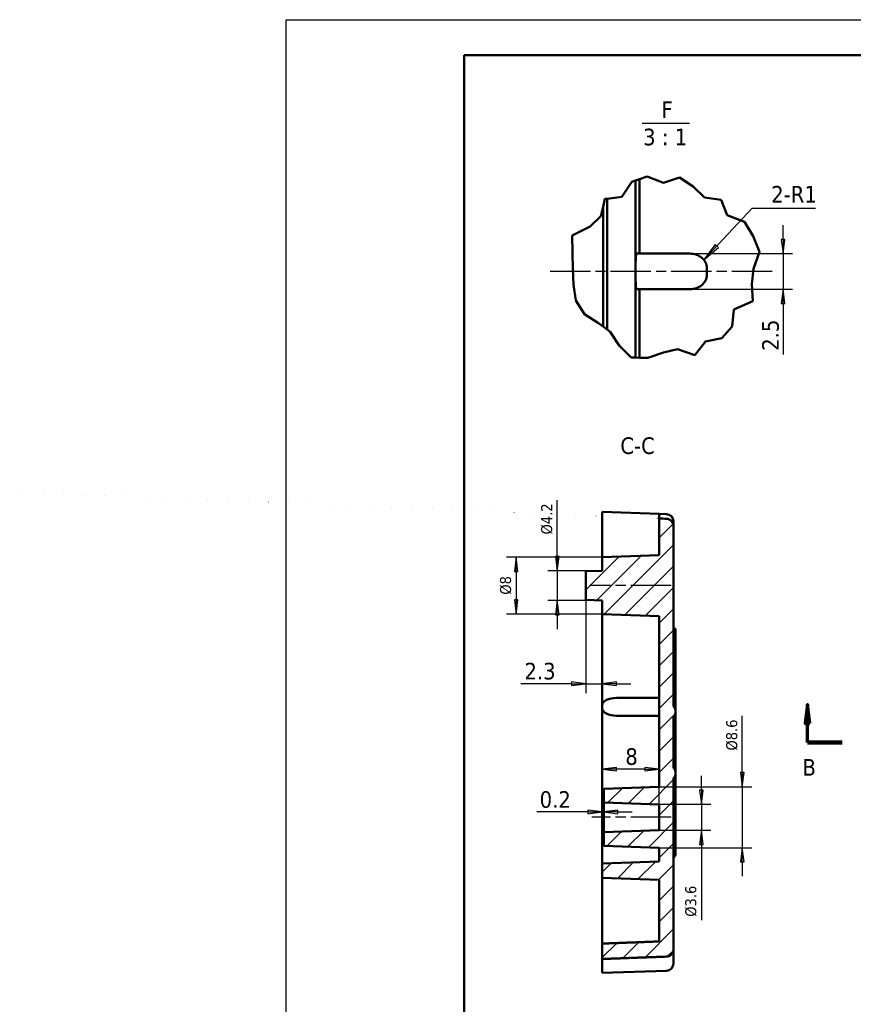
# Model space of a CAD drawing. Header units: millimetres. Extents: x -46 to 288, y -9 to 201.
# Tile 2 of 7: x -46 to 71, y 62 to 201. Entities that reach past the tile are written whole.
import ezdxf

# ---------------------------------------------------------------- set-up
doc = ezdxf.new("R2010")
doc.units = ezdxf.units.MM
doc.linetypes.add('CHAIN', pattern=[0.3543, 0.2362, -0.0295, 0.0591, -0.0295])
for name, color, linetype, lineweight in [('1轮廓实线层', 7, 'Continuous', 50), ('2细线层', 4, 'Continuous', 25), ('剖切线 (ISO)', 7, 'CHAIN', 70), ('剖面线 (ISO)', 7, 'Continuous', 18), ('可见 (ISO)', 7, 'Continuous', 50), ('折线 (ISO)', 7, 'Continuous', 50), ('符号 (ISO)', 7, 'Continuous', 25)]:
    doc.layers.add(name, color=color, linetype=linetype, lineweight=lineweight)
doc.layers.add('中心线 (ISO)', color=1, linetype='Continuous', lineweight=25, true_color=0xff0000)
doc.styles.add('标签文本 (ISO)', font='tahoma.ttf')
doc.styles.add('注释文本 (ISO)', font='tahoma.ttf')
doc.dimstyles.new('默认 (GB)', dxfattribs={"dimscale": 0.666667, "dimtxt": 3.5, "dimasz": 3, "dimexe": 2, "dimexo": 0, "dimgap": 0.75, "dimtad": 1, "dimrnd": 1e-08, "dimdsep": 46, "dimtxsty": '注释文本 (ISO)', "dimblk": 'Filled-1', "dimcen": 0.09, "dimdle": 10, "dimclrd": 256, "dimclre": 256, "dimclrt": 256, "dimaunit": 1, "dimadec": 3, "dimazin": 2, "dimtfac": 1, "dimtmove": 0, "dimatfit": 3, "dimldrblk": 'Filled-1', "dimfxl": 1, "dimtolj": 1, "dimtzin": 0, "dimlwd": -1, "dimlwe": -1, "dimarcsym": 0})
doc.dimstyles.new('默认 - 类型 1 (GB)$7', dxfattribs={"dimscale": 0.666667, "dimtxt": 3.5, "dimasz": 4, "dimexe": 5, "dimexo": 0, "dimgap": 0.75, "dimtad": 1, "dimrnd": 1e-08, "dimdsep": 46, "dimtxsty": '注释文本 (ISO)', "dimblk": 'Filled-1', "dimcen": 0.09, "dimdle": 10, "dimclrd": 256, "dimclre": 256, "dimclrt": 256, "dimaunit": 1, "dimadec": 3, "dimazin": 2, "dimtfac": 1, "dimtmove": 0, "dimatfit": 3, "dimldrblk": 'Filled-1', "dimfxl": 1, "dimtolj": 1, "dimtzin": 0, "dimlwd": -1, "dimlwe": -1, "dimarcsym": 0})

# ---------------------------------------------------------------- blocks, each defined once
blk = doc.blocks.new('Filled-1')
at = {"color": 0}
for p, q in [((0, 0), (-1, 0.125)), ((-1, 0.125), (-1, -0.125)), ((-1, 0), (0, 0)), ((-1, -0.125), (0, 0))]:
    blk.add_line(p, q, dxfattribs=at)
at = {"color": 0, "flags": 128}
blk.add_lwpolyline([(-1, -0.125), (0, 0), (-1, 0.125), (-1, -0.125)], dxfattribs=at)
at = {"color": 0}
blk.add_solid([(-1, -0.125), (0, 0), (-1, 0.125), (-1, -0.125)], dxfattribs=at)
blk = doc.blocks.new('*D24')
at = {"layer": '2细线层'}
for p, q in [((33.76, 119.16), (33.76, 106.07)), ((36.06, 117.17), (36.06, 106.07)), ((31.76, 107.41), (24.64, 107.41)), ((33.76, 107.41), (36.06, 107.41)), ((38.06, 107.41), (40.06, 107.41))]:
    blk.add_line(p, q, dxfattribs=at)
at = {"layer": 'Defpoints', "color": 0}
for p in [(33.76, 119.16), (36.06, 117.17), (36.06, 107.41)]:
    blk.add_point(p, dxfattribs=at)
at = {"layer": '2细线层', "xscale": 2, "yscale": 2, "zscale": 2}
blk.add_blockref('Filled-1', (33.76, 107.41), dxfattribs=at)
at = {"layer": '2细线层', "xscale": 2, "yscale": 2, "zscale": 2, "rotation": 180}
blk.add_blockref('Filled-1', (36.06, 107.41), dxfattribs=at)
at = {"layer": '2细线层', "insert": (25.14, 110.34), "char_height": 2.333, "attachment_point": 1, "style": '注释文本 (ISO)'}
blk.add_mtext('\\A1;2.3', dxfattribs=at)
blk = doc.blocks.new('*D25')
at = {"layer": '2细线层'}
for p, q in [((29.75, 125.25), (29.75, 133.17)), ((36.06, 123.25), (28.41, 123.25)), ((29.75, 123.25), (29.75, 119.08)), ((36.06, 119.08), (28.41, 119.08)), ((29.75, 117.08), (29.75, 115.08))]:
    blk.add_line(p, q, dxfattribs=at)
at = {"layer": 'Defpoints', "color": 0}
for p in [(36.06, 123.25), (29.75, 119.08), (36.06, 119.08)]:
    blk.add_point(p, dxfattribs=at)
at = {"layer": '2细线层', "xscale": 2, "yscale": 2, "zscale": 2}
for p, rotation in [((29.75, 123.25), 270), ((29.75, 119.08), 90)]:
    blk.add_blockref('Filled-1', p, dxfattribs=dict(at, rotation=rotation))
at = {"layer": '2细线层', "insert": (27.48, 128.35), "char_height": 2.3333, "attachment_point": 1, "rotation": 90, "style": '注释文本 (ISO)'}
blk.add_mtext('\\A1;\\H0.665x;%%c4.2', dxfattribs=at)
blk = doc.blocks.new('*D26')
at = {"layer": '2细线层'}
for p, q in [((49.97, 92.48), (49.97, 94.48)), ((44.06, 90.48), (51.3, 90.48)), ((49.97, 90.48), (49.97, 86.86)), ((44.06, 86.86), (51.3, 86.86)), ((49.97, 84.86), (49.97, 74.21))]:
    blk.add_line(p, q, dxfattribs=at)
at = {"layer": 'Defpoints', "color": 0}
for p in [(44.06, 90.48), (44.06, 86.86), (49.97, 86.86)]:
    blk.add_point(p, dxfattribs=at)
at = {"layer": '2细线层', "xscale": 2, "yscale": 2, "zscale": 2}
for p, rotation in [((49.97, 90.48), 270), ((49.97, 86.86), 90)]:
    blk.add_blockref('Filled-1', p, dxfattribs=dict(at, rotation=rotation))
at = {"layer": '2细线层', "insert": (47.7, 74.71), "char_height": 2.3333, "attachment_point": 1, "rotation": 90, "style": '注释文本 (ISO)'}
blk.add_mtext('\\A1;\\H0.665x;%%c3.6', dxfattribs=at)
blk = doc.blocks.new('*D27')
at = {"layer": '2细线层'}
for p, q in [((36.06, 125.17), (22.64, 125.17)), ((23.98, 123.17), (23.98, 119.17)), ((36.06, 117.17), (22.64, 117.17))]:
    blk.add_line(p, q, dxfattribs=at)
at = {"layer": 'Defpoints', "color": 0}
for p in [(36.06, 125.17), (23.98, 117.17), (36.06, 117.17)]:
    blk.add_point(p, dxfattribs=at)
at = {"layer": '2细线层', "xscale": 2, "yscale": 2, "zscale": 2}
for p, rotation in [((23.98, 125.17), 90), ((23.98, 117.17), 270)]:
    blk.add_blockref('Filled-1', p, dxfattribs=dict(at, rotation=rotation))
at = {"layer": '2细线层', "insert": (21.71, 119.9), "char_height": 2.3333, "attachment_point": 1, "rotation": 90, "style": '注释文本 (ISO)'}
blk.add_mtext('\\A1;\\H0.665x;%%c8', dxfattribs=at)
blk = doc.blocks.new('*D54')
at = {"layer": '2细线层'}
for p, q in [((55.72, 94.95), (55.72, 102.88)), ((44.06, 92.95), (57.05, 92.95)), ((55.72, 92.95), (55.72, 84.39)), ((44.06, 84.39), (57.05, 84.39)), ((55.72, 82.39), (55.72, 80.39))]:
    blk.add_line(p, q, dxfattribs=at)
at = {"layer": 'Defpoints', "color": 0}
for p in [(44.06, 92.95), (44.06, 84.39), (55.72, 84.39)]:
    blk.add_point(p, dxfattribs=at)
at = {"layer": '2细线层', "xscale": 2, "yscale": 2, "zscale": 2}
for p, rotation in [((55.72, 92.95), 270), ((55.72, 84.39), 90)]:
    blk.add_blockref('Filled-1', p, dxfattribs=dict(at, rotation=rotation))
at = {"layer": '2细线层', "insert": (53.45, 98.03), "char_height": 2.3333, "attachment_point": 1, "rotation": 90, "style": '注释文本 (ISO)'}
blk.add_mtext('\\A1;\\H0.665x;%%c8.6', dxfattribs=at)
blk = doc.blocks.new('*D40')
at = {"layer": '2细线层'}
for p, q in [((44.06, 90.48), (44.06, 96.75)), ((42.06, 95.41), (38.06, 95.41))]:
    blk.add_line(p, q, dxfattribs=at)
at = {"layer": 'Defpoints', "color": 0}
for p in [(36.06, 95.41), (36.06, 95.41), (44.06, 90.48)]:
    blk.add_point(p, dxfattribs=at)
at = {"layer": '2细线层', "xscale": 2, "yscale": 2, "zscale": 2, "rotation": 180}
blk.add_blockref('Filled-1', (36.06, 95.41), dxfattribs=at)
at = {"layer": '2细线层', "xscale": 2, "yscale": 2, "zscale": 2}
blk.add_blockref('Filled-1', (44.06, 95.41), dxfattribs=at)
at = {"layer": '2细线层', "insert": (39.3, 98.35), "char_height": 2.333, "attachment_point": 1, "style": '注释文本 (ISO)'}
blk.add_mtext('\\A1;8', dxfattribs=at)
blk = doc.blocks.new('*D43')
at = {"layer": '2细线层'}
for p, q in [((61.43, 169.75), (61.43, 171.75)), ((48.37, 167.75), (62.77, 167.75)), ((61.43, 167.75), (61.43, 162.75)), ((48.37, 162.75), (62.77, 162.75)), ((61.43, 160.75), (61.43, 153.62))]:
    blk.add_line(p, q, dxfattribs=at)
at = {"layer": 'Defpoints', "color": 0}
for p in [(48.37, 167.75), (48.37, 162.75), (61.43, 162.75)]:
    blk.add_point(p, dxfattribs=at)
at = {"layer": '2细线层', "xscale": 2, "yscale": 2, "zscale": 2}
for p, rotation in [((61.43, 167.75), 270), ((61.43, 162.75), 90)]:
    blk.add_blockref('Filled-1', p, dxfattribs=dict(at, rotation=rotation))
at = {"layer": '2细线层', "insert": (58.5, 154.12), "char_height": 2.333, "attachment_point": 1, "rotation": 90, "style": '注释文本 (ISO)'}
blk.add_mtext('\\A1;2.5', dxfattribs=at)
blk = doc.blocks.new('*D57')
at = {"layer": '2细线层'}
for p, q in [((36.06, 89.23), (36.06, 90.76)), ((36.26, 89.23), (36.26, 90.76)), ((34.06, 89.42), (26.86, 89.42)), ((36.26, 89.42), (36.06, 89.42)), ((38.26, 89.42), (40.26, 89.42))]:
    blk.add_line(p, q, dxfattribs=at)
at = {"layer": 'Defpoints', "color": 0}
for p in [(36.06, 89.42), (36.06, 89.23), (36.26, 89.23)]:
    blk.add_point(p, dxfattribs=at)
at = {"layer": '2细线层', "xscale": 2, "yscale": 2, "zscale": 2}
blk.add_blockref('Filled-1', (36.06, 89.42), dxfattribs=at)
at = {"layer": '2细线层', "xscale": 2, "yscale": 2, "zscale": 2, "rotation": 180}
blk.add_blockref('Filled-1', (36.26, 89.42), dxfattribs=at)
at = {"layer": '2细线层', "insert": (29.46, 91.14), "char_height": 2.333, "attachment_point": 5, "style": '注释文本 (ISO)'}
blk.add_mtext('\\A1;0.2', dxfattribs=at)

msp = doc.modelspace()

# ---------------------------------------------------------------- hatches: boundary and pattern name
at = {"layer": '剖面线 (ISO)'}
h = msp.add_hatch(dxfattribs=at)
h.set_pattern_fill('ANSI31', color=256, scale=16.933333, style=0)
h.set_pattern_definition([(45, (0, 0), (-1.49671, 1.49671), [])])
edge = h.paths.add_edge_path()
edge.add_line((44.0624, 86.8593), (36.2624, 86.5869))
edge.add_line((36.2624, 86.5869), (36.2624, 84.6602))
edge.add_line((36.2624, 84.6602), (44.0624, 84.3878))
edge.add_line((44.0624, 84.3878), (44.0624, 82.4466))
edge.add_line((44.0624, 82.4466), (36.0624, 82.1672))
edge.add_line((36.0624, 82.1672), (36.0624, 80.1672))
edge.add_line((36.0624, 80.1672), (44.0624, 79.8878))
edge.add_line((44.0624, 79.8878), (44.0624, 71.2461))
edge.add_spline(control_points=[(44.0624, 71.2461), (40.1456, 71.0943), (36.0624, 70.9372)], knot_values=[0, 0, 0, 0.80059597, 0.80059597, 0.80059597], weights=[1, 1.00017697, 1], degree=2, periodic=0)
edge.add_line((36.0624, 70.9372), (36.0624, 68.778))
edge.add_line((36.0624, 68.778), (45.0973, 69.1139))
edge.add_spline(control_points=[(45.0973, 69.1139), (45.2098, 69.1181), (45.3354, 69.1473), (45.5504, 69.2397), (45.673, 69.3258), (45.8498, 69.5099), (45.9337, 69.6422), (46.0323, 69.8906), (46.0624, 70.0519), (46.0624, 70.1886)], knot_values=[0.00343676, 0.00343676, 0.00343676, 0.00343676, 0.03620225, 0.03620225, 0.07363666, 0.07363666, 0.11279684, 0.11279684, 0.15381609, 0.15381609, 0.15381609, 0.15381609], degree=3, periodic=0)
edge.add_line((46.0624, 70.1886), (46.0624, 94.1298))
edge.add_spline(control_points=[(46.0624, 94.1298), (46.1091, 94.1599), (46.1528, 94.2025), (46.2385, 94.3112), (46.2837, 94.4038), (46.3444, 94.592), (46.3624, 94.7251), (46.3624, 94.9554), (46.3427, 95.0961), (46.2813, 95.3057), (46.2336, 95.416), (46.1466, 95.5427), (46.1068, 95.5896), (46.0624, 95.6254)], knot_values=[0.02016605, 0.02016605, 0.02016605, 0.02016605, 0.03595488, 0.03595488, 0.06171059, 0.06171059, 0.09528886, 0.09528886, 0.13079322, 0.13079322, 0.1608314, 0.1608314, 0.17689971, 0.17689971, 0.17689971, 0.17689971], degree=3, periodic=0)
edge.add_line((46.0624, 95.6254), (46.0624, 102.709))
edge.add_spline(control_points=[(46.0624, 102.709), (46.1068, 102.7448), (46.1466, 102.7917), (46.2336, 102.9184), (46.2813, 103.0287), (46.3427, 103.2383), (46.3624, 103.379), (46.3624, 103.6093), (46.3444, 103.7424), (46.2837, 103.9306), (46.2385, 104.0232), (46.1528, 104.1319), (46.1091, 104.1745), (46.0624, 104.2046)], knot_values=[0.21834138, 0.21834138, 0.21834138, 0.21834138, 0.23440969, 0.23440969, 0.26444787, 0.26444787, 0.29995224, 0.29995224, 0.3335305, 0.3335305, 0.35928621, 0.35928621, 0.37507504, 0.37507504, 0.37507504, 0.37507504], degree=3, periodic=0)
edge.add_line((46.0624, 104.2046), (46.0624, 129.4456))
edge.add_spline(control_points=[(46.0624, 129.4456), (46.0624, 129.5993), (46.0343, 129.7523), (45.9263, 130.0232), (45.8525, 130.1413), (45.6715, 130.3335), (45.5691, 130.4087), (45.3455, 130.5127), (45.228, 130.5422), (45.1078, 130.5481)], knot_values=[-0.16111122, -0.16111122, -0.16111122, -0.16111122, -0.1152081, -0.1152081, -0.07392432, -0.07392432, -0.03612256, -0.03612256, 0, 0, 0, 0], degree=3, periodic=0)
edge.add_ellipse((-49.3052, 126.4926), major_axis=(238.1112, -8.315), ratio=0.03357728, start_angle=66.707156, end_angle=66.980865)
edge.add_line((44.0624, 130.5996), (44.0624, 125.4466))
edge.add_line((44.0624, 125.4466), (36.0624, 125.1672))
edge.add_line((36.0624, 125.1672), (36.0624, 123.2545))
edge.add_line((36.0624, 123.2545), (33.7624, 123.1742))
edge.add_line((33.7624, 123.1742), (33.7624, 119.1602))
edge.add_line((33.7624, 119.1602), (36.0624, 119.0799))
edge.add_line((36.0624, 119.0799), (36.0624, 117.1672))
edge.add_line((36.0624, 117.1672), (44.0624, 116.8878))
edge.add_line((44.0624, 116.8878), (44.0624, 92.9466))
edge.add_line((44.0624, 92.9466), (36.2624, 92.6742))
edge.add_line((36.2624, 92.6742), (36.2624, 90.7475))
edge.add_line((36.2624, 90.7475), (44.0624, 90.4751))
edge.add_line((44.0624, 90.4751), (44.0624, 86.8593))

# ---------------------------------------------------------------- linework, layer by layer
at = {"layer": '1轮廓实线层'}
for p in [(16.6667, -4.1667), (283.3333, 195.5836)]:
    msp.add_line(p, (16.6667, 195.5836), dxfattribs=at)
at = {"layer": '2细线层'}
for p, q in [((-8.3021, 200.5774), (288.3271, 200.5774)), ((-8.3021, -9.1604), (-8.3021, 200.5774))]:
    msp.add_line(p, q, dxfattribs=at)
at = {"layer": '中心线 (ISO)', "linetype": 'CHAIN', "ltscale": 23.990969}
for p, q in [((59.9009, 165.2533), (28.5732, 165.2533)), ((45.7291, 121.1672), (34.3958, 121.1672)), ((45.7291, 88.6672), (34.5958, 88.6672))]:
    msp.add_line(p, q, dxfattribs=at)
at = {"layer": '剖切线 (ISO)', "linetype": 'Continuous'}
for p, q in [((64.8677, 104.5005), (64.5344, 101.8339)), ((64.8677, 101.8339), (64.8677, 104.5005)), ((65.2011, 101.8339), (64.8677, 104.5005)), ((64.5344, 101.8339), (65.2011, 101.8339)), ((64.8677, 99.1672), (64.8677, 101.8339))]:
    msp.add_line(p, q, dxfattribs=at)
at = {"layer": '剖切线 (ISO)', "linetype": 'Continuous', "lineweight": 140}
msp.add_line((64.8677, 99.1672), (69.7182, 99.1672), dxfattribs=at)
at = {"layer": '剖切线 (ISO)', "linetype": 'Continuous', "flags": 128}
msp.add_lwpolyline([(65.2011, 101.8339), (64.8677, 104.5005), (64.5344, 101.8339), (65.2011, 101.8339)], dxfattribs=at)
at = {"layer": '剖切线 (ISO)'}
msp.add_solid([(65.2011, 101.8339), (64.8677, 104.5005), (64.5344, 101.8339), (65.2011, 101.8339)], dxfattribs=at)
at = {"layer": '可见 (ISO)'}
for p, q in [((40.7279, 178.0005), (40.7279, 165.7533)), ((41.2866, 167.7533), (41.2866, 178.1957)), ((36.1692, 174.3408), (36.1692, 157.5213)), ((36.7279, 157.1037), (36.7279, 175.4568)), ((48.3694, 167.7533), (40.8675, 167.7533)), ((40.7279, 165.7533), (40.7279, 164.7533)), ((40.7279, 164.7533), (40.7279, 153.1647)), ((50.7279, 165.7533), (50.7279, 164.7533)), ((40.8675, 162.7533), (48.3694, 162.7533)), ((41.2866, 153.1523), (41.2866, 162.7533)), ((36.0624, 131.5164), (36.0624, 128.5109)), ((36.0624, 131.5164), (44.0624, 131.237)), ((44.0624, 131.237), (44.0624, 130.5996)), ((44.0624, 131.237), (45.0973, 131.2009)), ((44.0624, 130.5996), (44.0624, 125.4466)), ((46.0624, 130.2015), (46.0624, 129.4456)), ((36.0624, 128.5109), (36.0624, 125.1672)), ((46.0624, 104.2046), (46.0624, 129.4456)), ((44.0624, 125.4466), (36.0624, 125.1672)), ((36.0624, 125.1672), (36.0624, 123.2545)), ((36.0624, 123.2545), (33.7624, 123.1742)), ((33.7624, 123.1742), (33.7624, 119.1602)), ((33.7624, 119.1602), (36.0624, 119.0799)), ((36.0624, 119.0799), (36.0624, 117.1672)), ((36.0624, 117.1672), (44.0624, 116.8878)), ((36.0624, 117.1672), (36.0624, 104.4172)), ((44.0624, 116.8878), (44.0624, 92.9466)), ((46.3624, 105.9468), (46.3624, 114.8275)), ((44.0624, 105.4172), (38.0609, 105.4172)), ((46.3624, 103.4973), (46.3624, 105.9468)), ((36.0624, 104.4172), (36.0624, 103.9172)), ((36.0624, 103.9172), (36.0624, 84.166)), ((38.0609, 102.9172), (44.0624, 102.9172)), ((46.0624, 95.6254), (46.0624, 102.709)), ((46.3624, 100.8275), (46.3624, 103.4973)), ((46.3624, 97.5069), (46.3624, 100.8275)), ((46.3624, 94.8371), (46.3624, 97.5069)), ((46.0624, 70.1886), (46.0624, 94.1298)), ((46.3624, 92.3876), (46.3624, 94.8371)), ((44.0624, 92.9466), (36.2624, 92.6742)), ((36.2624, 92.6742), (36.2624, 90.7475)), ((46.3624, 83.5069), (46.3624, 92.3876)), ((36.2624, 90.7475), (44.0624, 90.4751)), ((36.2624, 90.7475), (36.2624, 86.5869)), ((44.0624, 90.4751), (44.0624, 86.8593)), ((44.0624, 86.8593), (36.2624, 86.5869)), ((36.2624, 86.5869), (36.2624, 84.6602)), ((36.2624, 84.6602), (44.0624, 84.3878)), ((44.0624, 84.3878), (44.0624, 82.4466)), ((36.0624, 82.1672), (36.0624, 84.166)), ((44.0624, 82.4466), (36.0624, 82.1672)), ((36.0624, 82.1672), (36.0624, 80.1672)), ((36.0624, 80.1672), (44.0624, 79.8878)), ((36.0624, 80.1672), (36.0624, 76.9454)), ((44.0624, 79.8878), (44.0624, 71.2461)), ((36.0624, 76.9454), (36.0624, 70.9372)), ((36.0624, 70.9372), (36.0624, 68.778)), ((46.0624, 70.1886), (46.0624, 69.709)), ((46.0624, 69.709), (46.0624, 68.1329)), ((36.0624, 68.778), (36.0624, 68.427)), ((36.0624, 68.427), (36.0624, 66.818)), ((45.0973, 67.1335), (36.0624, 66.818))]:
    msp.add_line(p, q, dxfattribs=at)
for centre, radius, start, end in [((45.0624, 130.2015), 1, 0, 88), ((45.8624, 114.8275), 0.5, 0, 66.421822), ((45.8624, 100.8275), 0.5, 293.578178, 0), ((45.8624, 97.5069), 0.5, 0, 66.421822), ((45.8624, 83.5069), 0.5, 293.578178, 0), ((45.0624, 68.1329), 1, 272, 0)]:
    msp.add_arc(centre, radius, start, end, dxfattribs=at)
for centre, major_axis, ratio, start_param, end_param in [((40.8675, 165.7533), (0, 2), 0.06978764, 0, 1.57079633), ((48.3694, 165.7533), (2.3585, 0), 0.8479983, 0, 1.57079633), ((40.8675, 164.7533), (0, 2), 0.06978764, 1.57079633, 3.14159265), ((48.3694, 164.7533), (2.3585, 0), 0.8479983, 4.71238898, 6.28318531), ((-49.3052, 126.4926), (238.1112, -8.315), 0.03357728, 1.1642595, 1.16903663), ((38.0609, 104.4172), (-1.9985, 0), 0.50038619, 4.71238898, 6.28318531), ((38.0609, 103.9172), (-1.9985, 0), 0.50038619, 0, 1.57079633)]:
    msp.add_ellipse(centre, major_axis=major_axis, ratio=ratio, start_param=start_param, end_param=end_param, dxfattribs=at)
for points, knots in [([(46.0624, 129.4456), (46.0624, 129.5993), (46.0343, 129.7523), (45.9263, 130.0232), (45.8525, 130.1413), (45.6715, 130.3335), (45.5691, 130.4087), (45.3455, 130.5127), (45.228, 130.5422), (45.1078, 130.5481)], [-0.161111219, -0.161111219, -0.161111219, -0.161111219, -0.115208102, -0.115208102, -0.073924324, -0.073924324, -0.036122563, -0.036122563, 0, 0, 0, 0]), ([(46.3624, 105.9468), (46.3624, 105.9476), (46.3624, 105.9483), (46.362, 105.9998), (46.3464, 106.0511), (46.2869, 106.1372), (46.2488, 106.1738), (46.1598, 106.2286), (46.1145, 106.249), (46.0624, 106.2643)], [-0.0004507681, -0.0004507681, -0.0004507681, -0.0004507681, 0, 0, 0.0304451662, 0.0304451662, 0.054831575, 0.054831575, 0.0731229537, 0.0731229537, 0.0731229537, 0.0731229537]), ([(46.0624, 102.709), (46.1068, 102.7448), (46.1466, 102.7917), (46.2336, 102.9184), (46.2813, 103.0287), (46.3427, 103.2383), (46.3624, 103.379), (46.3624, 103.6093), (46.3444, 103.7424), (46.2837, 103.9306), (46.2385, 104.0232), (46.1528, 104.1319), (46.1091, 104.1745), (46.0624, 104.2046)], [0.218341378, 0.218341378, 0.218341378, 0.218341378, 0.23440969, 0.23440969, 0.264447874, 0.264447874, 0.299952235, 0.299952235, 0.333530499, 0.333530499, 0.359286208, 0.359286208, 0.37507504, 0.37507504, 0.37507504, 0.37507504]), ([(46.0624, 94.1298), (46.1091, 94.1599), (46.1528, 94.2025), (46.2385, 94.3112), (46.2837, 94.4038), (46.3444, 94.592), (46.3624, 94.7251), (46.3624, 94.9554), (46.3427, 95.0961), (46.2813, 95.3057), (46.2336, 95.416), (46.1466, 95.5427), (46.1068, 95.5896), (46.0624, 95.6254)], [0.020166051, 0.020166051, 0.020166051, 0.020166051, 0.035954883, 0.035954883, 0.061710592, 0.061710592, 0.095288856, 0.095288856, 0.130793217, 0.130793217, 0.160831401, 0.160831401, 0.176899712, 0.176899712, 0.176899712, 0.176899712]), ([(46.0624, 92.0701), (46.0797, 92.0751), (46.0962, 92.0808), (46.1644, 92.1073), (46.2081, 92.1329), (46.2829, 92.1931), (46.3118, 92.2284), (46.352, 92.3039), (46.3621, 92.3448), (46.3624, 92.3861), (46.3624, 92.3868), (46.3624, 92.3876)], [0, 0, 0, 0, 0.0059971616, 0.0059971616, 0.0259059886, 0.0259059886, 0.0483475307, 0.0483475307, 0.0725113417, 0.0725113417, 0.0729587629, 0.0729587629, 0.0729587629, 0.0729587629]), ([(45.0973, 69.1139), (45.2098, 69.1181), (45.3354, 69.1473), (45.5504, 69.2397), (45.673, 69.3258), (45.8498, 69.5099), (45.9337, 69.6422), (46.0323, 69.8906), (46.0624, 70.0519), (46.0624, 70.1886)], [0.003436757, 0.003436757, 0.003436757, 0.003436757, 0.036202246, 0.036202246, 0.07363666, 0.07363666, 0.112796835, 0.112796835, 0.153816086, 0.153816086, 0.153816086, 0.153816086])]:
    msp.add_open_spline(points, degree=3, knots=knots, dxfattribs=at)
for points, weights in [([(44.0624, 71.2461), (40.1456, 71.0943), (36.0624, 70.9372)], [1, 1.0001769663, 1]), ([(36.0624, 68.778), (40.6592, 68.9486), (45.0973, 69.1139)], [1, 1.00013584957, 1])]:
    msp.add_rational_spline(points, weights, degree=2, dxfattribs=at)
at = {"layer": '折线 (ISO)'}
for p, q in [((41.2866, 178.1957), (42.3624, 178.5715)), ((42.3624, 178.5715), (44.6429, 177.6876)), ((44.6429, 177.6876), (46.897, 178.4214)), ((46.897, 178.4214), (48.8376, 177.1628)), ((38.8247, 175.7153), (40.2093, 177.8193)), ((40.2093, 177.8193), (40.7279, 178.0005)), ((40.7279, 178.0005), (41.2866, 178.1957)), ((48.8376, 177.1628), (50.415, 175.6353)), ((36.7279, 175.4568), (38.8247, 175.7153)), ((50.415, 175.6353), (52.7477, 175.2968)), ((35.845, 173.0202), (36.1692, 174.3408)), ((36.1692, 174.3408), (36.4343, 175.4206)), ((36.4343, 175.4206), (36.7279, 175.4568)), ((52.7477, 175.2968), (53.5833, 173.1397)), ((34.3513, 171.5798), (35.845, 173.0202)), ((53.5833, 173.1397), (56.0459, 172.2214)), ((31.823, 170.3039), (34.3513, 171.5798)), ((56.0459, 172.2214), (57.2258, 170.2177)), ((31.9072, 167.8835), (31.823, 170.3039)), ((57.2258, 170.2177), (58.1179, 168.0139)), ((31.926, 165.6379), (31.9072, 167.8835)), ((58.1179, 168.0139), (57.2969, 165.6379)), ((32.0335, 163.4145), (31.926, 165.6379)), ((57.2969, 165.6379), (57.0456, 163.4509)), ((32.3505, 161.1638), (32.0335, 163.4145)), ((57.0456, 163.4509), (57.2071, 161.0649)), ((33.5684, 159.244), (32.3505, 161.1638)), ((57.2071, 161.0649), (54.5326, 159.9281)), ((35.5349, 157.9954), (33.5684, 159.244)), ((54.5326, 159.9281), (54.3044, 157.5309)), ((36.1692, 157.5213), (35.5349, 157.9954)), ((36.7279, 157.1037), (36.1692, 157.5213)), ((54.3044, 157.5309), (52.8327, 155.8777)), ((37.1913, 156.7574), (36.7279, 157.1037)), ((38.4301, 154.877), (37.1913, 156.7574)), ((40.1081, 153.1785), (38.4301, 154.877)), ((50.5298, 155.4416), (49.0506, 153.5279)), ((52.8327, 155.8777), (50.5298, 155.4416)), ((44.6429, 153.8792), (42.4369, 153.1267)), ((46.6372, 154.3276), (44.6429, 153.8792)), ((49.0506, 153.5279), (46.6372, 154.3276)), ((40.7279, 153.1647), (40.1081, 153.1785)), ((41.2866, 153.1523), (40.7279, 153.1647)), ((42.4369, 153.1267), (41.2866, 153.1523))]:
    msp.add_line(p, q, dxfattribs=at)
at = {"layer": '符号 (ISO)'}
msp.add_line((41.6501, 186.0662), (48.2908, 186.0662), dxfattribs=at)

# ---------------------------------------------------------------- texts
at = {"layer": '剖切线 (ISO)', "insert": (64.1556, 94.5005), "char_height": 2.3333, "attachment_point": 7, "style": '标签文本 (ISO)'}
msp.add_mtext('B', dxfattribs=at)
at = {"layer": '符号 (ISO)', "attachment_point": 7, "style": '标签文本 (ISO)'}
for s, insert, char_height in [('F', (44.3671, 186.7958), 2.3333), ('3 : 1', (41.7994, 182.9049), 2.33333), ('C-C', (38.5991, 139.5947), 2.33333)]:
    msp.add_mtext(s, dxfattribs=dict(at, insert=insert, char_height=char_height))
at = {"layer": '符号 (ISO)', "insert": (59.7673, 177.2491), "char_height": 2.333333, "width": 6.657753, "attachment_point": 1, "style": '注释文本 (ISO)'}
msp.add_mtext('\\fTahoma|b0|i0;2-R1', dxfattribs=at)

# ---------------------------------------------------------------- dimensions: what is measured, and where the dimension line sits
at = {"layer": '2细线层'}
for base, p1, p2, angle, override, picture, middle in [((61.434, 162.7533), (48.3694, 167.7533), (48.3694, 162.7533), 90, {"dimgap": 0.75, "dimdec": 2, "dimlfac": 0.5, "dimtol": 0, "dimlim": 0, "dimtp": 0, "dimtm": 0, "dimtdec": 2, "dimtofl": 1, "dimatfit": 1}, '*D43', (61.434, 156.1848)), ((36.0624, 107.4064), (33.7624, 119.1602), (36.0624, 117.1672), 180, {"dimgap": 0.75, "dimdec": 2, "dimtol": 0, "dimlim": 0, "dimtp": 0, "dimtm": 0, "dimtdec": 2, "dimtofl": 1, "dimatfit": 1}, '*D24', (27.201, 107.4064)), ((36.0624, 95.4145), (44.0624, 90.4751), (36.0624, 95.4145), 180, {"dimgap": 0.75, "dimdec": 2, "dimse2": 1, "dimtol": 0, "dimlim": 0, "dimtp": 0, "dimtm": 0, "dimtdec": 2, "dimtofl": 0, "dimatfit": 1}, '*D40', (40.0624, 95.4145))]:
    dim = msp.add_linear_dim(base=base, p1=p1, p2=p2, angle=angle, dimstyle='默认 (GB)', override=override, dxfattribs=at)
    dim.commit()
    dim.dimension.update_dxf_attribs({"geometry": picture, "text_midpoint": middle, "dimtype": 160})
for base, p1, p2, text, override, picture, middle in [((29.746, 119.0799), (36.0624, 123.2545), (36.0624, 119.0799), '\\H0.665x;%%c4.2', {"dimgap": 0.75, "dimtad": 1, "dimdec": 2, "dimlfac": 1, "dimpost": '<>', "dimblk": 'Filled-1', "dimse1": 0, "dimse2": 0, "dimsd1": 0, "dimsd2": 0, "dimtofl": 1, "dimatfit": 1}, '*D25', (29.746, 130.5072)), ((23.976, 117.1672), (36.0624, 125.1672), (36.0624, 117.1672), '\\H0.665x;%%c<>', {"dimblk": 'Filled-1', "dimatfit": 1}, '*D27', (23.976, 121.1672)), ((55.7161, 84.3878), (44.0624, 92.9466), (44.0624, 84.3878), '\\H0.665x;%%c8.6', {"dimgap": 0.75, "dimtad": 1, "dimdec": 2, "dimlfac": 1, "dimpost": '<>', "dimblk": 'Filled-1', "dimse1": 0, "dimse2": 0, "dimsd1": 0, "dimsd2": 0, "dimtofl": 1, "dimatfit": 1}, '*D54', (55.7161, 100.2029)), ((49.9656, 86.8593), (44.0624, 90.4751), (44.0624, 86.8593), '\\H0.665x;%%c3.6', {"dimgap": 0.75, "dimtad": 1, "dimdec": 2, "dimlfac": 1, "dimpost": '<>', "dimblk": 'Filled-1', "dimse1": 0, "dimse2": 0, "dimsd1": 0, "dimsd2": 0, "dimtofl": 1, "dimatfit": 1}, '*D26', (49.9656, 76.8834))]:
    dim = msp.add_linear_dim(base=base, p1=p1, p2=p2, angle=90, text=text, dimstyle='默认 (GB)', override=override, dxfattribs=at)
    dim.commit()
    dim.dimension.update_dxf_attribs({"geometry": picture, "text_midpoint": middle, "dimtype": 160})
dim = msp.add_linear_dim(base=(36.0624, 89.4219), p1=(36.2624, 89.2301), p2=(36.0624, 89.2301), dimstyle='默认 (GB)', override={"dimpost": '<>', "dimblk": 'Filled-1', "dimatfit": 1}, dxfattribs=at)
dim.commit()
dim.dimension.update_dxf_attribs({"geometry": '*D57', "text_midpoint": (29.4603, 91.1371)})

# ---------------------------------------------------------------- leaders
at = {"layer": '符号 (ISO)', "annotation_type": 0, "has_hookline": 1, "hookline_direction": 0, "text_width": 6.2306}
msp.add_leader([(50.3206, 166.8768), (57.1006, 174.1386), (59.7673, 174.1386)], dimstyle='默认 - 类型 1 (GB)$7', override={"dimgap": 0, "dimtad": 1}, dxfattribs=at)

doc.saveas('drawing.dxf')
